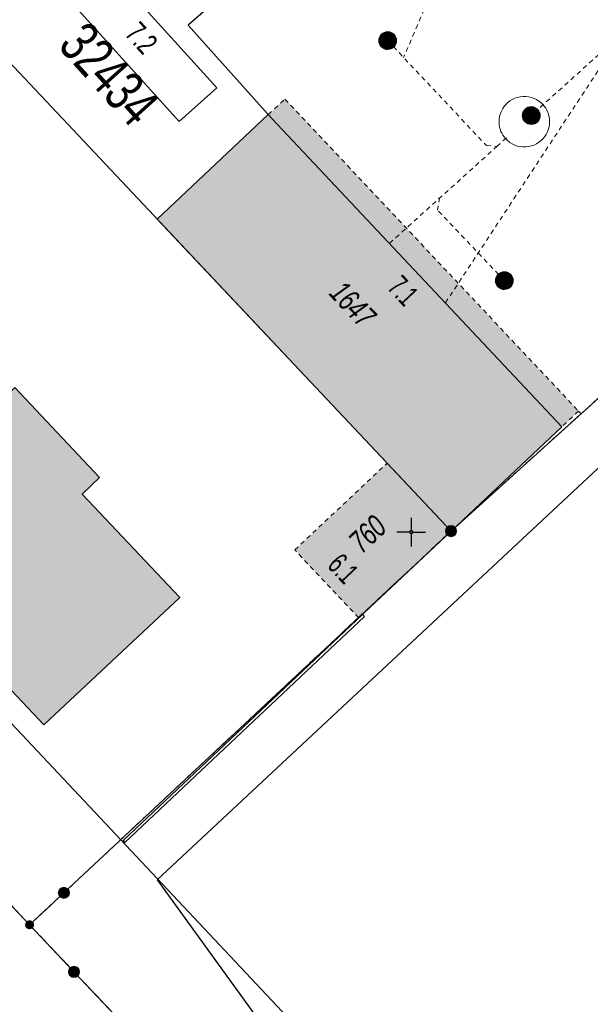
# Model space of a CAD drawing. Header units: metres. Extents: x 2695560 to 2696939, y 1260529 to 1262050.
# Tile 207 of 256: x 2695634 to 2695659, y 1261029 to 1261072. Entities that reach past the tile are written whole.
import ezdxf

# ---------------------------------------------------------------- set-up
doc = ezdxf.new("R2010")
doc.units = ezdxf.units.M
for name, pattern in [('AUSGEZOGEN', [0]), ('STRICHLINIE_S4', [0.66, 0.5, -0.16]), ('VERDECKT2_S2', [0.36, 0.2, -0.16])]:
    doc.linetypes.add(name, pattern=pattern)
for name, color, linetype in [('XR$1$AV_Flächen (EO)', 7, 'AUSGEZOGEN'), ('XR$1$AV_Gebäudeflächen (BB)', 7, 'AUSGEZOGEN'), ('XR$1$AV_Grenzpunkte', 7, 'AUSGEZOGEN'), ('XR$1$AV_Haus-Nr.', 7, 'AUSGEZOGEN'), ('XR$1$AV_Koordinatennetzpunkte', 7, 'AUSGEZOGEN'), ('XR$1$AV_Linien (BB)', 7, 'AUSGEZOGEN'), ('XR$1$AV_Proj. EO-Gebäude', 7, 'AUSGEZOGEN'), ('XR$1$AV_Proj. Gebäude-ID', 7, 'AUSGEZOGEN'), ('XR$1$AV_Proj. Haus-Nr.', 7, 'AUSGEZOGEN'), ('XR$1$AV_Selbst. und dauerne Rechte', 7, 'AUSGEZOGEN'), ('XR$1$AV_Versicherung-Nr.', 7, 'AUSGEZOGEN'), ('XR$1$AW_LK_Schachtdeckel', 24, 'AUSGEZOGEN'), ('XR$1$Liegenschaftsgrenzen', 7, 'AUSGEZOGEN'), ('XR$1$PFAV', 255, 'AUSGEZOGEN'), ('XR$1$PFAW', 255, 'AUSGEZOGEN'), ('XR$1$RP_Abstandslinie', 7, 'AUSGEZOGEN')]:
    doc.layers.add(name, color=color, linetype=linetype)
for name, color, linetype, lineweight in [('XR$2$ABW-Flaeche-oberirdisch', 6, 'AUSGEZOGEN', 18), ('XR$2$ABW-Linie-R-ungenau', 4, 'VERDECKT2_S2', 18), ('XR$2$ABW-Punkt', 6, 'AUSGEZOGEN', 18)]:
    doc.layers.add(name, color=color, linetype=linetype, lineweight=lineweight)
doc.styles.add('ARIAL', font='arial.ttf')

# ---------------------------------------------------------------- blocks, each defined once
blk = doc.blocks.new('COMPLEXOBJECT_437')
at = {"layer": 'XR$1$AV_Linien (BB)', "color": 7, "linetype": 'AUSGEZOGEN', "transparency": 33554687}
blk.add_lwpolyline([(5676.84, 10986.9), (5657.64, 11007.27), (5635.33, 11030.86), (5633.4, 11032.91), (5614.543, 11052.974)], dxfattribs=at)
blk = doc.blocks.new('COMPLEXOBJECT_633')
at = {"layer": 'XR$1$AV_Linien (BB)', "color": 7, "linetype": 'AUSGEZOGEN', "transparency": 33554687}
blk.add_lwpolyline([(5673.28, 11068.918), (5661.48, 11057.911), (5662.465, 11056.821), (5638.948, 11034.869), (5658.388, 11007.977)], dxfattribs=at)
blk = doc.blocks.new('COMPLEXOBJECT_1156')
at = {"layer": 'XR$1$AV_Selbst. und dauerne Rechte', "color": 255, "linetype": 'AUSGEZOGEN', "transparency": 33554687}
for points in [[(5695.69, 11044.09), (5672.99, 11069.24), (5651.73, 11050.04), (5634.89, 11034.3)], [(5634.89, 11034.3), (5633.4, 11032.91), (5635.33, 11030.86), (5657.64, 11007.27), (5676.84, 10986.9)]]:
    blk.add_lwpolyline(points, dxfattribs=at)
blk = doc.blocks.new('COMPLEXOBJECT_1157')
at = {"layer": 'XR$1$AV_Selbst. und dauerne Rechte', "color": 7, "linetype": 'STRICHLINIE_S4', "transparency": 33554687}
for points in [[(5695.69, 11044.09), (5672.99, 11069.24), (5651.73, 11050.04), (5634.89, 11034.3)], [(5634.89, 11034.3), (5633.4, 11032.91), (5635.33, 11030.86), (5657.64, 11007.27), (5676.84, 10986.9)]]:
    blk.add_lwpolyline(points, dxfattribs=at)
blk = doc.blocks.new('COMPLEXOBJECT_1392')
at = {"layer": 'XR$1$Liegenschaftsgrenzen', "color": 7, "linetype": 'AUSGEZOGEN', "transparency": 33554687}
blk.add_lwpolyline([(5633.4, 11032.91), (5635.33, 11030.86), (5657.64, 11007.27), (5676.84, 10986.9)], dxfattribs=at)
blk = doc.blocks.new('BWAV20')
at = {"true_color": 0x000000, "transparency": 33554687}
blk.add_hatch(color=18, dxfattribs=at).paths.add_polyline_path([(0.17, 0), (0.16, 0.03), (0.15, 0.07), (0.14, 0.1), (0.11, 0.12), (0.09, 0.14), (0.06, 0.16), (0.03, 0.16), (-0.01, 0.17), (-0.04, 0.16), (-0.07, 0.15), (-0.1, 0.13), (-0.13, 0.11), (-0.15, 0.08), (-0.16, 0.05), (-0.17, 0.02), (-0.17, -0.02), (-0.16, -0.05), (-0.15, -0.08), (-0.13, -0.11), (-0.1, -0.13), (-0.07, -0.15), (-0.04, -0.16), (-0.01, -0.17), (0.03, -0.16), (0.06, -0.16), (0.09, -0.14), (0.11, -0.12), (0.14, -0.1), (0.15, -0.07), (0.16, -0.03)])
at = {"layer": 'XR$1$PFAV', "transparency": 33554687}
blk.add_hatch(color=7, dxfattribs=at).paths.add_polyline_path([(0.5, 0), (0.49, 0.1), (0.46, 0.2), (0.41, 0.29), (0.34, 0.36), (0.26, 0.42), (0.17, 0.47), (0.08, 0.49), (-0.03, 0.5), (-0.13, 0.48), (-0.22, 0.45), (-0.31, 0.4), (-0.38, 0.33), (-0.44, 0.24), (-0.48, 0.15), (-0.5, 0.05), (-0.5, -0.05), (-0.48, -0.15), (-0.44, -0.24), (-0.38, -0.33), (-0.31, -0.4), (-0.22, -0.45), (-0.13, -0.48), (-0.03, -0.5), (0.08, -0.49), (0.17, -0.47), (0.26, -0.42), (0.34, -0.36), (0.41, -0.29), (0.46, -0.2), (0.49, -0.1)])
blk = doc.blocks.new('BAV15')
at = {"layer": 'XR$1$PFAV', "transparency": 33554687}
blk.add_hatch(color=7, dxfattribs=at).paths.add_polyline_path([(0.5, 0), (0.49, 0.101), (0.459, 0.197), (0.41, 0.286), (0.344, 0.362), (0.264, 0.424), (0.174, 0.469), (0.076, 0.494), (-0.025, 0.499), (-0.125, 0.484), (-0.22, 0.449), (-0.306, 0.395), (-0.379, 0.326), (-0.437, 0.243), (-0.477, 0.15), (-0.497, 0.051), (-0.497, -0.051), (-0.477, -0.15), (-0.437, -0.243), (-0.379, -0.326), (-0.306, -0.395), (-0.22, -0.449), (-0.125, -0.484), (-0.025, -0.499), (0.076, -0.494), (0.174, -0.469), (0.264, -0.424), (0.344, -0.362), (0.41, -0.286), (0.459, -0.197), (0.49, -0.101)])
at = {"color": 7, "transparency": 33554687}
for start, end in [(90, 270), (270, 90)]:
    blk.add_arc((0, 0), 0.5, start, end, dxfattribs=at)
at = {"layer": 'XR$1$PFAV', "transparency": 33554687}
blk.add_circle((0, 0), 0.5, dxfattribs=at)
blk = doc.blocks.new('BAV2041')
at = {"color": 7, "transparency": 33554687}
for p, q in [((0, 0.5), (0, 0.05)), ((-0.05, 0), (-0.5, 0)), ((0.05, 0), (0.5, 0)), ((0, -0.05), (0, -0.5))]:
    blk.add_line(p, q, dxfattribs=at)
blk.add_circle((0, 0), 0.05, dxfattribs=at)
for start, end in [(90, 270), (270, 90)]:
    blk.add_arc((0, 0), 0.05, start, end, dxfattribs=at)
blk = doc.blocks.new('BAW2082')
at = {"layer": 'XR$1$PFAW', "transparency": 33554687}
blk.add_hatch(color=7, dxfattribs=at).paths.add_polyline_path([(0.509, -0.003), (0.499, 0.098), (0.469, 0.194), (0.42, 0.283), (0.354, 0.359), (0.274, 0.421), (0.183, 0.466), (0.085, 0.491), (-0.016, 0.496), (-0.116, 0.481), (-0.211, 0.446), (-0.297, 0.392), (-0.37, 0.323), (-0.428, 0.24), (-0.468, 0.147), (-0.488, 0.047), (-0.488, -0.054), (-0.468, -0.153), (-0.428, -0.246), (-0.37, -0.329), (-0.297, -0.398), (-0.211, -0.452), (-0.116, -0.487), (-0.016, -0.502), (0.085, -0.497), (0.183, -0.472), (0.274, -0.427), (0.354, -0.366), (0.42, -0.289), (0.469, -0.2), (0.499, -0.104)])
at = {"transparency": 33554687}
for start, end in [(91.1948, 268.8052), (268.8052, 91.1948)]:
    blk.add_arc((0.01, 0), 0.5, start, end, dxfattribs=at)
at = {"layer": 'XR$1$PFAW', "transparency": 33554687}
blk.add_circle((0.009, -0.003), 0.5, dxfattribs=at)
blk = doc.blocks.new('ABW-KONTROLLSCHACHT')
at = {"layer": 'XR$2$ABW-Punkt', "linetype": 'AUSGEZOGEN', "lineweight": 25, "transparency": 33554687}
for points in [[(-343, 68, 2500), (0, 0, 2500), (-350, 0, 2500)], [(-343, 68), (0, 0), (-350, 0)], [(-343, 68, 2500), (-343, 68), (-350, 0), (-350, 0, 2500)], [(-350, 0, 2500), (0, 0, 2500), (-343, -68, 2500)], [(-350, 0), (0, 0), (-343, -68)], [(-323, 134, 2500), (0, 0, 2500), (-343, 68, 2500)], [(-323, 134), (0, 0), (-343, 68)], [(-323, 134, 2500), (-323, 134), (-343, 68), (-343, 68, 2500)], [(-343, -68, 2500), (0, 0, 2500), (-323, -134, 2500)], [(-343, -68), (0, 0), (-323, -134)], [(-291, 194, 2500), (0, 0, 2500), (-323, 134, 2500)], [(-291, 194), (0, 0), (-323, 134)], [(-291, 194, 2500), (-291, 194), (-323, 134), (-323, 134, 2500)], [(-323, -134, 2500), (0, 0, 2500), (-291, -194, 2500)], [(-323, -134), (0, 0), (-291, -194)], [(-247, 247, 2500), (0, 0, 2500), (-291, 194, 2500)], [(-247, 247), (0, 0), (-291, 194)], [(-247, 247, 2500), (-247, 247), (-291, 194), (-291, 194, 2500)], [(-291, -194, 2500), (0, 0, 2500), (-247, -247, 2500)], [(-291, -194), (0, 0), (-247, -247)], [(-194, 291, 2500), (0, 0, 2500), (-247, 247, 2500)], [(-194, 291), (0, 0), (-247, 247)], [(-194, 291, 2500), (-194, 291), (-247, 247), (-247, 247, 2500)], [(-247, -247, 2500), (0, 0, 2500), (-194, -291, 2500)], [(-247, -247), (0, 0), (-194, -291)], [(-134, 323, 2500), (0, 0, 2500), (-194, 291, 2500)], [(-134, 323), (0, 0), (-194, 291)], [(-134, 323, 2500), (-134, 323), (-194, 291), (-194, 291, 2500)], [(-194, -291, 2500), (0, 0, 2500), (-134, -323, 2500)], [(-194, -291), (0, 0), (-134, -323)], [(-68, 343, 2500), (0, 0, 2500), (-134, 323, 2500)], [(-68, 343), (0, 0), (-134, 323)], [(-68, 343, 2500), (-68, 343), (-134, 323), (-134, 323, 2500)], [(-134, -323, 2500), (0, 0, 2500), (-68, -343, 2500)], [(-134, -323), (0, 0), (-68, -343)], [(0, 350, 2500), (0, 0, 2500), (-68, 343, 2500)], [(0, 350), (0, 0), (-68, 343)], [(0, 350, 2500), (0, 350), (-68, 343), (-68, 343, 2500)], [(-68, -343, 2500), (0, 0, 2500), (0, -350, 2500)], [(-68, -343), (0, 0), (0, -350)], [(68, 343, 2500), (0, 0, 2500), (0, 350, 2500)], [(68, 343), (0, 0), (0, 350)], [(68, 343, 2500), (68, 343), (0, 350), (0, 350, 2500)], [(134, 323, 2500), (0, 0, 2500), (68, 343, 2500)], [(134, 323), (0, 0), (68, 343)], [(194, 291, 2500), (0, 0, 2500), (134, 323, 2500)], [(194, 291), (0, 0), (134, 323)], [(247, 247, 2500), (0, 0, 2500), (194, 291, 2500)], [(247, 247), (0, 0), (194, 291)], [(291, 194, 2500), (0, 0, 2500), (247, 247, 2500)], [(291, 194), (0, 0), (247, 247)], [(323, 134, 2500), (0, 0, 2500), (291, 194, 2500)], [(323, 134), (0, 0), (291, 194)], [(343, 68, 2500), (0, 0, 2500), (323, 134, 2500)], [(343, 68), (0, 0), (323, 134)], [(350, 0, 2500), (0, 0, 2500), (343, 68, 2500)], [(350, 0), (0, 0), (343, 68)], [(0, -350, 2500), (0, 0, 2500), (68, -343, 2500)], [(68, -343, 2500), (0, 0, 2500), (134, -323, 2500)], [(134, -323, 2500), (0, 0, 2500), (194, -291, 2500)], [(194, -291, 2500), (0, 0, 2500), (247, -247, 2500)], [(247, -247, 2500), (0, 0, 2500), (291, -194, 2500)], [(291, -194, 2500), (0, 0, 2500), (323, -134, 2500)], [(323, -134, 2500), (0, 0, 2500), (343, -68, 2500)], [(343, -68, 2500), (0, 0, 2500), (350, 0, 2500)], [(0, -350), (0, 0), (68, -343)], [(68, -343), (0, 0), (134, -323)], [(134, -323), (0, 0), (194, -291)], [(194, -291), (0, 0), (247, -247)], [(247, -247), (0, 0), (291, -194)], [(291, -194), (0, 0), (323, -134)], [(323, -134), (0, 0), (343, -68)], [(343, -68), (0, 0), (350, 0)], [(134, 323, 2500), (134, 323), (68, 343), (68, 343, 2500)], [(194, 291, 2500), (194, 291), (134, 323), (134, 323, 2500)], [(247, 247, 2500), (247, 247), (194, 291), (194, 291, 2500)], [(291, 194, 2500), (291, 194), (247, 247), (247, 247, 2500)], [(323, 134, 2500), (323, 134), (291, 194), (291, 194, 2500)], [(343, 68, 2500), (343, 68), (323, 134), (323, 134, 2500)], [(350, 0, 2500), (350, 0), (343, 68), (343, 68, 2500)], [(-350, 0, 2500), (-350, 0), (-343, -68), (-343, -68, 2500)], [(-343, -68, 2500), (-343, -68), (-323, -134), (-323, -134, 2500)], [(-323, -134, 2500), (-323, -134), (-291, -194), (-291, -194, 2500)], [(-291, -194, 2500), (-291, -194), (-247, -247), (-247, -247, 2500)], [(-247, -247, 2500), (-247, -247), (-194, -291), (-194, -291, 2500)], [(-194, -291, 2500), (-194, -291), (-134, -323), (-134, -323, 2500)], [(-134, -323, 2500), (-134, -323), (-68, -343), (-68, -343, 2500)], [(-68, -343, 2500), (-68, -343), (0, -350), (0, -350, 2500)], [(0, -350, 2500), (0, -350), (68, -343), (68, -343, 2500)], [(68, -343, 2500), (68, -343), (134, -323), (134, -323, 2500)], [(134, -323, 2500), (134, -323), (194, -291), (194, -291, 2500)], [(194, -291, 2500), (194, -291), (247, -247), (247, -247, 2500)], [(247, -247, 2500), (247, -247), (291, -194), (291, -194, 2500)], [(291, -194, 2500), (291, -194), (323, -134), (323, -134, 2500)], [(323, -134, 2500), (323, -134), (343, -68), (343, -68, 2500)], [(343, -68, 2500), (343, -68), (350, 0), (350, 0, 2500)]]:
    blk.add_3dface(points, dxfattribs=at)
blk = doc.blocks.new('ABW-DECKEL')
at = {"layer": 'XR$2$ABW-Punkt', "linetype": 'AUSGEZOGEN', "lineweight": 25, "transparency": 33554687}
for points in [[(-343, 68, 2500), (0, 0, 2500), (-350, 0, 2500)], [(-343, 68), (0, 0), (-350, 0)], [(-343, 68, 2500), (-343, 68), (-350, 0), (-350, 0, 2500)], [(-350, 0, 2500), (0, 0, 2500), (-343, -68, 2500)], [(-350, 0), (0, 0), (-343, -68)], [(-323, 134, 2500), (0, 0, 2500), (-343, 68, 2500)], [(-323, 134), (0, 0), (-343, 68)], [(-323, 134, 2500), (-323, 134), (-343, 68), (-343, 68, 2500)], [(-343, -68, 2500), (0, 0, 2500), (-323, -134, 2500)], [(-343, -68), (0, 0), (-323, -134)], [(-291, 194, 2500), (0, 0, 2500), (-323, 134, 2500)], [(-291, 194), (0, 0), (-323, 134)], [(-291, 194, 2500), (-291, 194), (-323, 134), (-323, 134, 2500)], [(-323, -134, 2500), (0, 0, 2500), (-291, -194, 2500)], [(-323, -134), (0, 0), (-291, -194)], [(-247, 247, 2500), (0, 0, 2500), (-291, 194, 2500)], [(-247, 247), (0, 0), (-291, 194)], [(-247, 247, 2500), (-247, 247), (-291, 194), (-291, 194, 2500)], [(-291, -194, 2500), (0, 0, 2500), (-247, -247, 2500)], [(-291, -194), (0, 0), (-247, -247)], [(-194, 291, 2500), (0, 0, 2500), (-247, 247, 2500)], [(-194, 291), (0, 0), (-247, 247)], [(-194, 291, 2500), (-194, 291), (-247, 247), (-247, 247, 2500)], [(-247, -247, 2500), (0, 0, 2500), (-194, -291, 2500)], [(-247, -247), (0, 0), (-194, -291)], [(-134, 323, 2500), (0, 0, 2500), (-194, 291, 2500)], [(-134, 323), (0, 0), (-194, 291)], [(-134, 323, 2500), (-134, 323), (-194, 291), (-194, 291, 2500)], [(-194, -291, 2500), (0, 0, 2500), (-134, -323, 2500)], [(-194, -291), (0, 0), (-134, -323)], [(-68, 343, 2500), (0, 0, 2500), (-134, 323, 2500)], [(-68, 343), (0, 0), (-134, 323)], [(-68, 343, 2500), (-68, 343), (-134, 323), (-134, 323, 2500)], [(-134, -323, 2500), (0, 0, 2500), (-68, -343, 2500)], [(-134, -323), (0, 0), (-68, -343)], [(0, 350, 2500), (0, 0, 2500), (-68, 343, 2500)], [(0, 350), (0, 0), (-68, 343)], [(0, 350, 2500), (0, 350), (-68, 343), (-68, 343, 2500)], [(-68, -343, 2500), (0, 0, 2500), (0, -350, 2500)], [(-68, -343), (0, 0), (0, -350)], [(68, 343, 2500), (0, 0, 2500), (0, 350, 2500)], [(68, 343), (0, 0), (0, 350)], [(68, 343, 2500), (68, 343), (0, 350), (0, 350, 2500)], [(134, 323, 2500), (0, 0, 2500), (68, 343, 2500)], [(134, 323), (0, 0), (68, 343)], [(194, 291, 2500), (0, 0, 2500), (134, 323, 2500)], [(194, 291), (0, 0), (134, 323)], [(247, 247, 2500), (0, 0, 2500), (194, 291, 2500)], [(247, 247), (0, 0), (194, 291)], [(291, 194, 2500), (0, 0, 2500), (247, 247, 2500)], [(291, 194), (0, 0), (247, 247)], [(323, 134, 2500), (0, 0, 2500), (291, 194, 2500)], [(323, 134), (0, 0), (291, 194)], [(343, 68, 2500), (0, 0, 2500), (323, 134, 2500)], [(343, 68), (0, 0), (323, 134)], [(350, 0, 2500), (0, 0, 2500), (343, 68, 2500)], [(350, 0), (0, 0), (343, 68)], [(0, -350, 2500), (0, 0, 2500), (68, -343, 2500)], [(68, -343, 2500), (0, 0, 2500), (134, -323, 2500)], [(134, -323, 2500), (0, 0, 2500), (194, -291, 2500)], [(194, -291, 2500), (0, 0, 2500), (247, -247, 2500)], [(247, -247, 2500), (0, 0, 2500), (291, -194, 2500)], [(291, -194, 2500), (0, 0, 2500), (323, -134, 2500)], [(323, -134, 2500), (0, 0, 2500), (343, -68, 2500)], [(343, -68, 2500), (0, 0, 2500), (350, 0, 2500)], [(0, -350), (0, 0), (68, -343)], [(68, -343), (0, 0), (134, -323)], [(134, -323), (0, 0), (194, -291)], [(194, -291), (0, 0), (247, -247)], [(247, -247), (0, 0), (291, -194)], [(291, -194), (0, 0), (323, -134)], [(323, -134), (0, 0), (343, -68)], [(343, -68), (0, 0), (350, 0)], [(134, 323, 2500), (134, 323), (68, 343), (68, 343, 2500)], [(194, 291, 2500), (194, 291), (134, 323), (134, 323, 2500)], [(247, 247, 2500), (247, 247), (194, 291), (194, 291, 2500)], [(291, 194, 2500), (291, 194), (247, 247), (247, 247, 2500)], [(323, 134, 2500), (323, 134), (291, 194), (291, 194, 2500)], [(343, 68, 2500), (343, 68), (323, 134), (323, 134, 2500)], [(350, 0, 2500), (350, 0), (343, 68), (343, 68, 2500)], [(-350, 0, 2500), (-350, 0), (-343, -68), (-343, -68, 2500)], [(-343, -68, 2500), (-343, -68), (-323, -134), (-323, -134, 2500)], [(-323, -134, 2500), (-323, -134), (-291, -194), (-291, -194, 2500)], [(-291, -194, 2500), (-291, -194), (-247, -247), (-247, -247, 2500)], [(-247, -247, 2500), (-247, -247), (-194, -291), (-194, -291, 2500)], [(-194, -291, 2500), (-194, -291), (-134, -323), (-134, -323, 2500)], [(-134, -323, 2500), (-134, -323), (-68, -343), (-68, -343, 2500)], [(-68, -343, 2500), (-68, -343), (0, -350), (0, -350, 2500)], [(0, -350, 2500), (0, -350), (68, -343), (68, -343, 2500)], [(68, -343, 2500), (68, -343), (134, -323), (134, -323, 2500)], [(134, -323, 2500), (134, -323), (194, -291), (194, -291, 2500)], [(194, -291, 2500), (194, -291), (247, -247), (247, -247, 2500)], [(247, -247, 2500), (247, -247), (291, -194), (291, -194, 2500)], [(291, -194, 2500), (291, -194), (323, -134), (323, -134, 2500)], [(323, -134, 2500), (323, -134), (343, -68), (343, -68, 2500)], [(343, -68, 2500), (343, -68), (350, 0), (350, 0, 2500)]]:
    blk.add_3dface(points, dxfattribs=at)

msp = doc.modelspace()

# ---------------------------------------------------------------- hatches: boundary and pattern name
at = {"layer": 'XR$1$AV_Gebäudeflächen (BB)', "true_color": 0xd2d2d2, "transparency": 33554687}
for points in [[(2695644.753, 1261067.973), (2695645.137, 1261067.565), (2695657.527, 1261054.394), (2695658.248, 1261055.072), (2695645.474, 1261068.652)], [(2695649.918, 1261052.807), (2695652.7, 1261049.85), (2695657.527, 1261054.394), (2695645.137, 1261067.565), (2695644.753, 1261067.973), (2695639.924, 1261063.431)], [(2695634.982, 1261041.415), (2695640.902, 1261046.959), (2695636.652, 1261051.465), (2695637.408, 1261052.178), (2695633.732, 1261056.094), (2695633.002, 1261055.405), (2695630.116, 1261058.465), (2695624.169, 1261052.88), (2695624.284, 1261052.758), (2695622.677, 1261051.242), (2695625.406, 1261048.348), (2695625.254, 1261048.205), (2695629.014, 1261044.232), (2695630.766, 1261045.885)], [(2695652.7, 1261049.85), (2695649.918, 1261052.807), (2695645.906, 1261049.03), (2695648.689, 1261046.073)]]:
    msp.add_hatch(color=254, dxfattribs=at).paths.add_polyline_path(points)

# ---------------------------------------------------------------- linework, layer by layer
at = {"layer": 'XR$1$AV_Flächen (EO)', "color": 7, "linetype": 'AUSGEZOGEN', "transparency": 33554687}
msp.add_lwpolyline([(2695638.516, 1261036.307), (2695648.938, 1261046.129), (2695648.856, 1261046.216), (2695638.434, 1261036.394), (2695638.516, 1261036.307)], close=True, dxfattribs=at)
at = {"layer": 'XR$1$AV_Linien (BB)', "color": 7, "linetype": 'VERDECKT2_S2', "transparency": 33554687}
msp.add_line((2695658.248, 1261055.072), (2695657.527, 1261054.394), dxfattribs=at)
at = {"layer": 'XR$1$AV_Linien (BB)', "color": 7, "linetype": 'AUSGEZOGEN', "transparency": 33554687}
for p, q in [((2695657.527, 1261054.394), (2695652.7, 1261049.85)), ((2695649.918, 1261052.807), (2695652.7, 1261049.85)), ((2695652.7, 1261049.85), (2695648.689, 1261046.073))]:
    msp.add_line(p, q, dxfattribs=at)
for points in [[(2695646.042, 1261076.023), (2695641.26, 1261071.867), (2695644.753, 1261067.973)], [(2695658.248, 1261055.072), (2695658.356, 1261054.958), (2695670.315, 1261065.758), (2695669.927, 1261066.157), (2695666.645, 1261069.532), (2695669.182, 1261071.923), (2695671.044, 1261072.284)], [(2695649.918, 1261052.807), (2695639.924, 1261063.431), (2695644.753, 1261067.973)], [(2695644.753, 1261067.973), (2695645.137, 1261067.565), (2695657.527, 1261054.394)]]:
    msp.add_lwpolyline(points, dxfattribs=at)
at = {"layer": 'XR$1$AV_Linien (BB)', "color": 7, "linetype": 'VERDECKT2_S2', "transparency": 33554687}
for points in [[(2695644.753, 1261067.973), (2695645.474, 1261068.652), (2695658.248, 1261055.072)], [(2695648.689, 1261046.073), (2695645.906, 1261049.03), (2695649.918, 1261052.807)]]:
    msp.add_lwpolyline(points, dxfattribs=at)
at = {"layer": 'XR$1$AV_Linien (BB)', "color": 7, "linetype": 'AUSGEZOGEN', "transparency": 33554687}
msp.add_lwpolyline([(2695634.982, 1261041.415), (2695630.766, 1261045.885), (2695629.014, 1261044.232), (2695625.254, 1261048.205), (2695625.406, 1261048.348), (2695622.677, 1261051.242), (2695624.284, 1261052.758), (2695624.169, 1261052.88), (2695630.116, 1261058.465), (2695633.002, 1261055.405), (2695633.732, 1261056.094), (2695637.408, 1261052.178), (2695636.652, 1261051.465), (2695640.902, 1261046.959), (2695634.982, 1261041.415)], close=True, dxfattribs=at)
at = {"layer": 'XR$1$AV_Proj. EO-Gebäude', "color": 8, "linetype": 'AUSGEZOGEN', "transparency": 33554687}
msp.add_lwpolyline([(2695635.782, 1261073.31), (2695640.874, 1261067.668), (2695642.507, 1261069.142), (2695637.415, 1261074.784), (2695635.782, 1261073.31)], close=True, dxfattribs=at)
at = {"layer": 'XR$1$Liegenschaftsgrenzen', "color": 7, "linetype": 'AUSGEZOGEN', "transparency": 33554687}
for p, q in [((2695628.01, 1261076.08), (2695652.7, 1261049.85)), ((2695673.96, 1261069.05), (2695652.7, 1261049.85)), ((2695634.37, 1261032.72), (2695613.13, 1261055.32))]:
    msp.add_line(p, q, dxfattribs=at)
msp.add_lwpolyline([(2695652.7, 1261049.85), (2695635.86, 1261034.11), (2695634.37, 1261032.72)], dxfattribs=at)
at = {"layer": 'XR$1$RP_Abstandslinie', "color": 7, "linetype": 'AUSGEZOGEN', "transparency": 33554687}
msp.add_lwpolyline([(2695611.545, 1261064.909), (2695620.41, 1261055.48), (2695650.34, 1261023.64), (2695679.97, 1260992.12)], dxfattribs=at)
at = {"layer": 'XR$2$ABW-Flaeche-oberirdisch', "transparency": 33554687}
msp.add_lwpolyline([(2695655.072, 1261066.929), (2695655.159, 1261066.842), (2695655.256, 1261066.766), (2695655.36, 1261066.701), (2695655.471, 1261066.648), (2695655.587, 1261066.608), (2695655.707, 1261066.581), (2695655.83, 1261066.568), (2695655.952, 1261066.568), (2695656.075, 1261066.582), (2695656.194, 1261066.61), (2695656.31, 1261066.65), (2695656.421, 1261066.704), (2695656.525, 1261066.769), (2695656.621, 1261066.846), (2695656.708, 1261066.933), (2695656.785, 1261067.029), (2695656.836, 1261067.107), (2695656.88, 1261067.189), (2695656.916, 1261067.274), (2695656.946, 1261067.362), (2695656.968, 1261067.453), (2695656.982, 1261067.544), (2695656.988, 1261067.637), (2695656.987, 1261067.73), (2695656.978, 1261067.823), (2695656.961, 1261067.914), (2695656.936, 1261068.003), (2695656.904, 1261068.091), (2695656.864, 1261068.175), (2695656.818, 1261068.255), (2695656.764, 1261068.332), (2695656.705, 1261068.403), (2695656.618, 1261068.489), (2695656.523, 1261068.565), (2695656.42, 1261068.629), (2695656.31, 1261068.682), (2695656.195, 1261068.723), (2695656.076, 1261068.75), (2695655.955, 1261068.764), (2695655.833, 1261068.765), (2695655.712, 1261068.752), (2695655.593, 1261068.726), (2695655.477, 1261068.687), (2695655.367, 1261068.635), (2695655.263, 1261068.571), (2695655.167, 1261068.496), (2695655.079, 1261068.411), (2695655.002, 1261068.317), (2695654.95, 1261068.239), (2695654.904, 1261068.157), (2695654.866, 1261068.071), (2695654.835, 1261067.982), (2695654.812, 1261067.891), (2695654.797, 1261067.798), (2695654.789, 1261067.705), (2695654.79, 1261067.611), (2695654.799, 1261067.517), (2695654.815, 1261067.424), (2695654.84, 1261067.334), (2695654.872, 1261067.245), (2695654.912, 1261067.16), (2695654.959, 1261067.079), (2695655.012, 1261067.001), (2695655.072, 1261066.929)], close=True, dxfattribs=at)
at = {"layer": 'XR$2$ABW-Linie-R-ungenau', "linetype": 'VERDECKT2_S2', "transparency": 33554687}
for p, q in [((2695652.528, 1261074.87), (2695650.638, 1261070.462)), ((2695656.578, 1261068.289), (2695659.382, 1261070.82)), ((2695654.694, 1261066.588), (2695655.205, 1261067.049)), ((2695650.024, 1261062.373), (2695654.694, 1261066.588))]:
    msp.add_line(p, q, dxfattribs=at)
for points in [[(2695649.95, 1261071.195), (2695654.239, 1261066.627), (2695654.694, 1261066.588)], [(2695652.459, 1261059.784), (2695659.296, 1261070.187), (2695659.381, 1261070.813)], [(2695655.02, 1261060.749), (2695652.117, 1261063.811), (2695652.198, 1261064.323)]]:
    msp.add_lwpolyline(points, dxfattribs=at)

# ---------------------------------------------------------------- block references
at = {"layer": 'XR$1$AV_Grenzpunkte', "color": 7, "linetype": 'AUSGEZOGEN', "lineweight": -3, "transparency": 33554687}
for name, p, xscale, yscale in [('BAV15', (2695652.7, 1261049.85), 0.4549999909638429, 0.4549999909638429), ('BAV15', (2695635.86, 1261034.11), 0.4549999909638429, 0.4549999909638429), ('BWAV20', (2695634.37, 1261032.72), 0.3899999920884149, 0.3899999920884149), ('BAV15', (2695636.3, 1261030.67), 0.4549999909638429, 0.4549999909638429)]:
    msp.add_blockref(name, p, dxfattribs=dict(at, xscale=xscale, yscale=yscale))
at = {"layer": 'XR$1$AV_Koordinatennetzpunkte', "color": 7, "linetype": 'AUSGEZOGEN', "lineweight": -3, "transparency": 33554687, "xscale": 1.25, "yscale": 1.25}
msp.add_blockref('BAV2041', (2695650.97, 1261049.81), dxfattribs=at)
at = {"layer": 'XR$1$AV_Linien (BB)', "color": 7, "linetype": 'AUSGEZOGEN', "lineweight": -3, "transparency": 33554687}
for name in ['COMPLEXOBJECT_633', 'COMPLEXOBJECT_437']:
    msp.add_blockref(name, (2690000.97, 1249999.81), dxfattribs=at)
at = {"layer": 'XR$1$AV_Selbst. und dauerne Rechte', "color": 255, "linetype": 'AUSGEZOGEN', "lineweight": -3, "transparency": 33554687}
msp.add_blockref('COMPLEXOBJECT_1156', (2690000.97, 1249999.81), dxfattribs=at)
at = {"layer": 'XR$1$AV_Selbst. und dauerne Rechte', "color": 7, "linetype": 'STRICHLINIE_S4', "lineweight": -3, "transparency": 33554687}
msp.add_blockref('COMPLEXOBJECT_1157', (2690000.97, 1249999.81), dxfattribs=at)
at = {"layer": 'XR$1$AW_LK_Schachtdeckel', "color": 24, "linetype": 'AUSGEZOGEN', "lineweight": -3, "transparency": 33554687, "xscale": 0.7499999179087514, "yscale": 0.7499999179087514}
for p in [(2695649.939, 1261071.195), (2695656.183, 1261067.934), (2695655.013, 1261060.75)]:
    msp.add_blockref('BAW2082', p, dxfattribs=at)
at = {"layer": 'XR$1$Liegenschaftsgrenzen', "color": 7, "linetype": 'AUSGEZOGEN', "lineweight": -3, "transparency": 33554687}
msp.add_blockref('COMPLEXOBJECT_1392', (2690000.97, 1249999.81), dxfattribs=at)
at = {"layer": 'XR$2$ABW-Punkt', "color": 6, "linetype": 'AUSGEZOGEN', "lineweight": 18, "transparency": 33554687, "xscale": 0.001, "yscale": 0.001, "zscale": 0.001, "rotation": 360}
for name, p in [('ABW-KONTROLLSCHACHT', (2695649.942, 1261071.195)), ('ABW-DECKEL', (2695649.942, 1261071.195)), ('ABW-KONTROLLSCHACHT', (2695656.186, 1261067.934)), ('ABW-DECKEL', (2695656.186, 1261067.934)), ('ABW-KONTROLLSCHACHT', (2695655.015, 1261060.75)), ('ABW-DECKEL', (2695655.015, 1261060.75))]:
    msp.add_blockref(name, p, dxfattribs=at)

# ---------------------------------------------------------------- texts
at = {"layer": 'XR$1$AV_Haus-Nr.', "color": 7, "transparency": 33554687, "char_height": 0.9297, "width": 1.5135, "style": 'ARIAL'}
for s, insert, attachment_point, rotation in [('\\W0.64;7.1', (2695650.961, 1261060.631), 2, 313.2495), ('\\W0.64;6.1', (2695647.662, 1261047.895), 8, 313.2675)]:
    msp.add_mtext(s, dxfattribs=dict(at, insert=insert, attachment_point=attachment_point, rotation=rotation))
at = {"layer": 'XR$1$AV_Proj. Gebäude-ID', "color": 8, "transparency": 33554687, "insert": (2695637.833, 1261069.735), "char_height": 1.78244, "width": 5.51419, "attachment_point": 5, "rotation": 312.0651, "style": 'ARIAL'}
msp.add_mtext('\\W0.70;32434', dxfattribs=at)
at = {"layer": 'XR$1$AV_Proj. Haus-Nr.', "color": 8, "transparency": 33554687, "insert": (2695639.583, 1261071.622), "char_height": 0.9297, "width": 1.59357, "attachment_point": 2, "rotation": 312.0651, "style": 'ARIAL'}
msp.add_mtext('\\W0.70;7.2', dxfattribs=at)
at = {"layer": 'XR$1$AV_Versicherung-Nr.', "color": 7, "transparency": 33554687, "char_height": 0.96842, "attachment_point": 5, "style": 'ARIAL'}
for s, insert, width, rotation in [('\\A1;{\\fArial|i1|b0;\\H0.968418;\\W0.700000;\\C7;1647}\\P', (2695648.424, 1261059.719), 2.45636, 313.2495), ('\\A1;{\\fArial|i1|b0;\\H0.968418;\\W0.700000;\\C7;760}\\P', (2695649.071, 1261049.72), 1.93301, 43.2783)]:
    msp.add_mtext(s, dxfattribs=dict(at, insert=insert, width=width, rotation=rotation))

doc.saveas('drawing.dxf')
